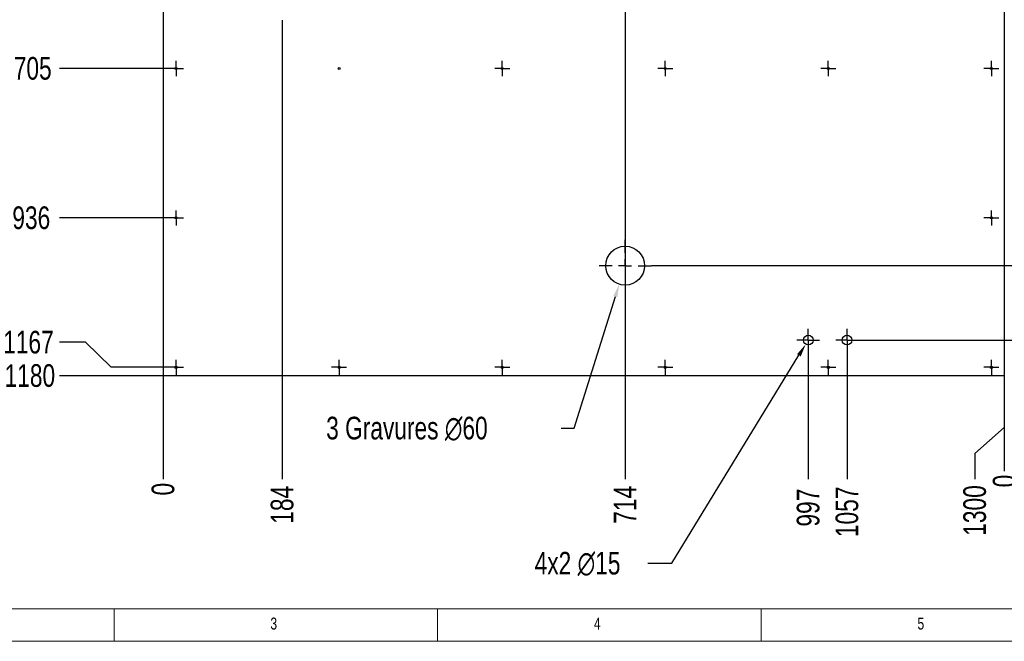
# Model space of a CAD drawing. Header units: millimetres. Extents: x 5 to 589, y 5 to 415.
# Tile 2 of 8: x 82 to 235, y 5 to 101. Entities that reach past the tile are written whole.
import ezdxf

# ---------------------------------------------------------------- set-up
doc = ezdxf.new("R2010")
doc.units = ezdxf.units.MM
doc.header["$PDSIZE"] = -1
doc.linetypes.add('CENTERX2', pattern=[20.32, 12.7, -2.54, 2.54, -2.54])
for name, color, linetype in [('COTES', 1, 'Continuous'), ('GRAVURES', 9, 'Continuous'), ('NOTES', 6, 'Continuous'), ('TRAIT-MIXTES', 3, 'CENTERX2')]:
    doc.layers.add(name, color=color, linetype=linetype)
doc.layers.add('TRAIT-FORT', color=4, linetype='Continuous', lineweight=25)
doc.styles.add('SLDTEXTSTYLE0', font='TXT', dxfattribs={"width": 0.75})
doc.dimstyles.new('SLDDIMSTYLE1', dxfattribs={"dimtxt": 3.5, "dimasz": 0.333333, "dimexe": 0, "dimexo": 0.0625, "dimgap": 0.875, "dimtad": 0, "dimtih": 1, "dimtoh": 1, "dimdec": 0, "dimlfac": 10, "dimrnd": 1e-09, "dimdsep": 46, "dimtxsty": 'SLDTEXTSTYLE0', "dimblk1": 'ORIGIN', "dimblk2": 'ORIGIN', "dimsah": 1, "dimcen": 0.09, "dimadec": 0, "dimazin": 2, "dimtfac": 1, "dimtdec": 0, "dimtofl": 0, "dimtmove": 0, "dimatfit": 3, "dimldrblk": 'ORIGIN', "dimfxl": 1, "dimfrac": 2, "dimtolj": 1, "dimtzin": 12, "dimarcsym": 0})
doc.dimstyles.new('SLDDIMSTYLE2', dxfattribs={"dimtxt": 3.5, "dimasz": 2, "dimexe": 0, "dimexo": 0.0625, "dimgap": 0.875, "dimtad": 0, "dimtih": 1, "dimtoh": 1, "dimdec": 0, "dimlfac": 10, "dimrnd": 1e-09, "dimzin": 12, "dimdsep": 46, "dimtxsty": 'SLDTEXTSTYLE0', "dimsah": 1, "dimcen": 0.09, "dimadec": 0, "dimazin": 3, "dimtfac": 1, "dimtdec": 0, "dimtofl": 0, "dimtmove": 0, "dimatfit": 3, "dimfxl": 1, "dimfrac": 2, "dimtolj": 1, "dimtzin": 12, "dimarcsym": 0})
doc.dimstyles.new('SLDDIMSTYLE4', dxfattribs={"dimtxt": 3.5, "dimasz": 2, "dimexe": 0, "dimexo": 0.0625, "dimgap": 0.875, "dimtad": 0, "dimtih": 1, "dimtoh": 1, "dimdec": 0, "dimlfac": 10, "dimrnd": 1e-09, "dimzin": 12, "dimdsep": 46, "dimtxsty": 'SLDTEXTSTYLE0', "dimsah": 1, "dimcen": 0, "dimadec": 0, "dimazin": 3, "dimtfac": 1, "dimtdec": 0, "dimtofl": 0, "dimtmove": 0, "dimatfit": 3, "dimfxl": 1, "dimfrac": 2, "dimtolj": 1, "dimtzin": 12, "dimarcsym": 0})

# ---------------------------------------------------------------- blocks, each defined once
blk = doc.blocks.new('_D_60')
at = {"layer": 'COTES', "color": 0, "lineweight": -2, "transparency": 16777216}
blk.add_line((104.58, 45.96), (104.58, 30.03), dxfattribs=at)
at = {"layer": 'Defpoints', "color": 0, "transparency": 16777216}
for p in [(104.58, 46.03), (104.58, 46.03), (104.58, 30.03)]:
    blk.add_point(p, dxfattribs=at)
at = {"layer": 'COTES', "color": 0, "transparency": 16777216, "insert": (104.58, 28.5), "char_height": 3.5, "attachment_point": 5, "rotation": 90, "style": 'SLDTEXTSTYLE0'}
blk.add_mtext('\\A1;0', dxfattribs=at)
blk = doc.blocks.new('_Origin')
at = {"color": 0, "linetype": 'ByBlock', "lineweight": -2}
blk.add_line((0, 0), (-1, 0), dxfattribs=at)
blk.add_circle((0, 0), 0.5, dxfattribs=at)
blk = doc.blocks.new('_D_61')
at = {"layer": 'COTES', "color": 0, "lineweight": -2, "transparency": 16777216}
blk.add_line((122.98, 100.96), (122.98, 30.03), dxfattribs=at)
at = {"layer": 'Defpoints', "color": 0, "transparency": 16777216}
for p in [(122.98, 101.03), (104.58, 46.03), (122.98, 30.03)]:
    blk.add_point(p, dxfattribs=at)
at = {"layer": 'COTES', "color": 0, "transparency": 16777216, "insert": (122.98, 26.09), "char_height": 3.5, "attachment_point": 5, "rotation": 90, "style": 'SLDTEXTSTYLE0'}
blk.add_mtext('\\A1;184', dxfattribs=at)
blk = doc.blocks.new('_D_62')
at = {"layer": 'COTES', "color": 0, "lineweight": -2, "transparency": 16777216}
blk.add_line((175.98, 142.96), (175.98, 30.03), dxfattribs=at)
at = {"layer": 'Defpoints', "color": 0, "transparency": 16777216}
for p in [(175.98, 143.03), (104.58, 46.03), (175.98, 30.03)]:
    blk.add_point(p, dxfattribs=at)
at = {"layer": 'COTES', "color": 0, "transparency": 16777216, "insert": (175.98, 26.09), "char_height": 3.5, "attachment_point": 5, "rotation": 90, "style": 'SLDTEXTSTYLE0'}
blk.add_mtext('\\A1;714', dxfattribs=at)
blk = doc.blocks.new('_D_63')
at = {"layer": 'COTES', "color": 0, "lineweight": -2, "transparency": 16777216}
blk.add_line((204.28, 49.71), (204.28, 30.03), dxfattribs=at)
at = {"layer": 'Defpoints', "color": 0, "transparency": 16777216}
for p in [(204.28, 49.78), (104.58, 46.03), (204.28, 30.03)]:
    blk.add_point(p, dxfattribs=at)
at = {"layer": 'COTES', "color": 0, "transparency": 16777216, "insert": (204.28, 25.65), "char_height": 3.5, "attachment_point": 5, "rotation": 90, "style": 'SLDTEXTSTYLE0'}
blk.add_mtext('\\A1;997', dxfattribs=at)
blk = doc.blocks.new('_D_64')
at = {"layer": 'COTES', "color": 0, "lineweight": -2, "transparency": 16777216}
blk.add_line((210.28, 49.71), (210.28, 30.03), dxfattribs=at)
at = {"layer": 'Defpoints', "color": 0, "transparency": 16777216}
for p in [(210.28, 49.78), (104.58, 46.03), (210.28, 30.03)]:
    blk.add_point(p, dxfattribs=at)
at = {"layer": 'COTES', "color": 0, "transparency": 16777216, "insert": (210.28, 25), "char_height": 3.5, "attachment_point": 5, "rotation": 90, "style": 'SLDTEXTSTYLE0'}
blk.add_mtext('\\A1;1057', dxfattribs=at)
blk = doc.blocks.new('_D_65')
at = {"layer": 'COTES', "color": 0, "lineweight": -2, "transparency": 16777216}
for p, q in [((234.58, 45.96), (234.58, 38.03)), ((234.58, 38.03), (230.02, 34.03)), ((230.02, 34.03), (230.02, 30.03))]:
    blk.add_line(p, q, dxfattribs=at)
at = {"layer": 'Defpoints', "color": 0, "transparency": 16777216}
for p in [(104.58, 46.03), (234.58, 46.03), (230.02, 30.03)]:
    blk.add_point(p, dxfattribs=at)
at = {"layer": 'COTES', "color": 0, "transparency": 16777216, "insert": (230.02, 25.21), "char_height": 3.5, "attachment_point": 5, "rotation": 90, "style": 'SLDTEXTSTYLE0'}
blk.add_mtext('\\A1;1300', dxfattribs=at)
blk = doc.blocks.new('_D_70')
at = {"layer": 'COTES', "color": 0, "lineweight": -2, "transparency": 16777216}
blk.add_line((105.36, 93.49), (88.58, 93.49), dxfattribs=at)
at = {"layer": 'Defpoints', "color": 0, "transparency": 16777216}
for p in [(104.58, 164.03), (88.58, 93.49), (105.42, 93.49)]:
    blk.add_point(p, dxfattribs=at)
at = {"layer": 'COTES', "color": 0, "transparency": 16777216, "insert": (84.43, 93.49), "char_height": 3.5, "attachment_point": 5, "style": 'SLDTEXTSTYLE0'}
blk.add_mtext('\\A1;705', dxfattribs=at)
blk = doc.blocks.new('_D_71')
at = {"layer": 'COTES', "color": 0, "lineweight": -2, "transparency": 16777216}
blk.add_line((105.36, 70.41), (88.58, 70.41), dxfattribs=at)
at = {"layer": 'Defpoints', "color": 0, "transparency": 16777216}
for p in [(104.58, 164.03), (88.58, 70.41), (105.42, 70.41)]:
    blk.add_point(p, dxfattribs=at)
at = {"layer": 'COTES', "color": 0, "transparency": 16777216, "insert": (84.21, 70.41), "char_height": 3.5, "attachment_point": 5, "style": 'SLDTEXTSTYLE0'}
blk.add_mtext('\\A1;936', dxfattribs=at)
blk = doc.blocks.new('_D_72')
at = {"layer": 'COTES', "color": 0, "lineweight": -2, "transparency": 16777216}
for p, q in [((92.58, 51.19), (88.58, 51.19)), ((96.58, 47.33), (92.58, 51.19)), ((105.36, 47.33), (96.58, 47.33))]:
    blk.add_line(p, q, dxfattribs=at)
at = {"layer": 'Defpoints', "color": 0, "transparency": 16777216}
for p in [(104.58, 164.03), (88.58, 51.19), (105.42, 47.33)]:
    blk.add_point(p, dxfattribs=at)
at = {"layer": 'COTES', "color": 0, "transparency": 16777216, "insert": (83.77, 51.19), "char_height": 3.5, "attachment_point": 5, "style": 'SLDTEXTSTYLE0'}
blk.add_mtext('\\A1;1167', dxfattribs=at)
blk = doc.blocks.new('_D_73')
at = {"layer": 'COTES', "color": 0, "lineweight": -2, "transparency": 16777216}
blk.add_line((104.52, 46.03), (88.58, 46.03), dxfattribs=at)
at = {"layer": 'Defpoints', "color": 0, "transparency": 16777216}
for p in [(104.58, 164.03), (88.58, 46.03), (104.58, 46.03)]:
    blk.add_point(p, dxfattribs=at)
at = {"layer": 'COTES', "color": 0, "transparency": 16777216, "insert": (83.99, 46.03), "char_height": 3.5, "attachment_point": 5, "style": 'SLDTEXTSTYLE0'}
blk.add_mtext('\\A1;1180', dxfattribs=at)
blk = doc.blocks.new('_D_83')
at = {"layer": 'COTES', "color": 0, "lineweight": -2, "transparency": 16777216}
for p, q in [((180.05, 63.03), (372.15, 63.03)), ((372.15, 63.03), (376.15, 62.96)), ((376.15, 62.96), (380.15, 62.96))]:
    blk.add_line(p, q, dxfattribs=at)
at = {"layer": 'Defpoints', "color": 0, "transparency": 16777216}
for p in [(367.58, 164.03), (179.98, 63.03), (380.15, 62.96)]:
    blk.add_point(p, dxfattribs=at)
at = {"layer": 'COTES', "color": 0, "transparency": 16777216, "insert": (384.52, 62.96), "char_height": 3.5, "attachment_point": 5, "style": 'SLDTEXTSTYLE0'}
blk.add_mtext('\\A1;1010', dxfattribs=at)
blk = doc.blocks.new('_D_85')
at = {"layer": 'COTES', "color": 0, "lineweight": -2, "transparency": 16777216}
for p, q in [((212.1, 51.53), (372.15, 51.53)), ((372.15, 51.53), (376.15, 51.64)), ((376.15, 51.64), (380.15, 51.64))]:
    blk.add_line(p, q, dxfattribs=at)
at = {"layer": 'Defpoints', "color": 0, "transparency": 16777216}
for p in [(367.58, 164.03), (212.03, 51.53), (380.15, 51.64)]:
    blk.add_point(p, dxfattribs=at)
at = {"layer": 'COTES', "color": 0, "transparency": 16777216, "insert": (384.96, 51.64), "char_height": 3.5, "attachment_point": 5, "style": 'SLDTEXTSTYLE0'}
blk.add_mtext('\\A1;1125', dxfattribs=at)
blk = doc.blocks.new('_D_87')
at = {"layer": 'COTES', "color": 0, "lineweight": -2, "transparency": 16777216}
blk.add_line((234.58, 45.96), (234.58, 31.28), dxfattribs=at)
at = {"layer": 'Defpoints', "color": 0, "transparency": 16777216}
for p in [(234.58, 46.03), (234.58, 46.03), (234.58, 31.28)]:
    blk.add_point(p, dxfattribs=at)
at = {"layer": 'COTES', "color": 0, "transparency": 16777216, "insert": (234.58, 29.75), "char_height": 3.5, "attachment_point": 5, "rotation": 90, "style": 'SLDTEXTSTYLE0'}
blk.add_mtext('\\A1;0', dxfattribs=at)
blk = doc.blocks.new('_D_98')
at = {"layer": 'COTES', "color": 0, "lineweight": -2, "transparency": 16777216}
for p, q in [((168.09, 37.94), (174.48, 58.26)), ((166.09, 37.94), (168.09, 37.94))]:
    blk.add_line(p, q, dxfattribs=at)
at = {"layer": 'COTES', "color": 0, "transparency": 16777216}
blk.add_solid([(174.16, 58.36), (174.8, 58.16), (175.08, 60.17)], dxfattribs=at)
at = {"layer": 'Defpoints', "color": 0, "transparency": 16777216}
for p in [(176.88, 65.89), (175.08, 60.17)]:
    blk.add_point(p, dxfattribs=at)
at = {"layer": 'COTES', "color": 0, "transparency": 16777216, "insert": (129.78, 39.69), "char_height": 3.5, "attachment_point": 1, "style": 'SLDTEXTSTYLE0'}
blk.add_mtext('\\A1;3 Gravures ∅60', dxfattribs=at)
blk = doc.blocks.new('_D_101')
at = {"layer": 'COTES', "color": 0, "lineweight": -2, "transparency": 16777216}
for p, q in [((183.19, 17.07), (202.85, 49.18)), ((179.5, 17.07), (183.19, 17.07))]:
    blk.add_line(p, q, dxfattribs=at)
at = {"layer": 'COTES', "color": 0, "transparency": 16777216}
blk.add_solid([(202.56, 49.36), (203.13, 49.01), (203.89, 50.89)], dxfattribs=at)
at = {"layer": 'Defpoints', "color": 0, "transparency": 16777216}
for p in [(204.68, 52.17), (203.89, 50.89)]:
    blk.add_point(p, dxfattribs=at)
at = {"layer": 'COTES', "color": 0, "transparency": 16777216, "insert": (162, 18.82), "char_height": 3.5, "attachment_point": 1, "style": 'SLDTEXTSTYLE0'}
blk.add_mtext('\\A1;4x2 ∅15', dxfattribs=at)
blk = doc.blocks.new('SW_CENTERMARKSYMBOL_46')
at = {"layer": 'TRAIT-MIXTES', "color": 0}
for p, q in [((-1, 0), (-1.16, 0)), ((0, 0), (-1, 0)), ((0, 1), (0, 1.16)), ((0, 0), (0, 1)), ((0, 0), (0, -1)), ((0, 0), (1, 0)), ((1, 0), (1.16, 0)), ((0, -1), (0, -1.16))]:
    blk.add_line(p, q, dxfattribs=at)
blk = doc.blocks.new('SW_CENTERMARKSYMBOL_47')
at = {"layer": 'TRAIT-MIXTES', "color": 0}
for p, q in [((-1, 0), (-1.16, 0)), ((0, 0), (-1, 0)), ((0, 1), (0, 1.16)), ((0, 0), (0, 1)), ((0, 0), (0, -1)), ((0, 0), (1, 0)), ((1, 0), (1.16, 0)), ((0, -1), (0, -1.16))]:
    blk.add_line(p, q, dxfattribs=at)
blk = doc.blocks.new('SW_CENTERMARKSYMBOL_48')
at = {"layer": 'TRAIT-MIXTES', "color": 0}
for p, q in [((-1, 0), (-1.16, 0)), ((0, 0), (-1, 0)), ((0, 1), (0, 1.16)), ((0, 0), (0, 1)), ((0, 0), (0, -1)), ((0, 0), (1, 0)), ((1, 0), (1.16, 0)), ((0, -1), (0, -1.16))]:
    blk.add_line(p, q, dxfattribs=at)
blk = doc.blocks.new('SW_CENTERMARKSYMBOL_49')
at = {"layer": 'TRAIT-MIXTES', "color": 0}
for p, q in [((-1, 0), (-1.16, 0)), ((0, 0), (-1, 0)), ((0, 1), (0, 1.16)), ((0, 0), (0, 1)), ((0, 0), (0, -1)), ((0, 0), (1, 0)), ((1, 0), (1.16, 0)), ((0, -1), (0, -1.16))]:
    blk.add_line(p, q, dxfattribs=at)
blk = doc.blocks.new('SW_CENTERMARKSYMBOL_50')
at = {"layer": 'TRAIT-MIXTES', "color": 0}
for p, q in [((-1, 0), (-1.16, 0)), ((0, 0), (-1, 0)), ((0, 1), (0, 1.16)), ((0, 0), (0, 1)), ((0, 0), (0, -1)), ((0, 0), (1, 0)), ((1, 0), (1.16, 0)), ((0, -1), (0, -1.16))]:
    blk.add_line(p, q, dxfattribs=at)
blk = doc.blocks.new('SW_CENTERMARKSYMBOL_56')
at = {"layer": 'TRAIT-MIXTES', "color": 0}
for p, q in [((-1, 0), (-1.16, 0)), ((0, 0), (-1, 0)), ((0, 1), (0, 1.16)), ((0, 0), (0, 1)), ((0, 0), (0, -1)), ((0, 0), (1, 0)), ((1, 0), (1.16, 0)), ((0, -1), (0, -1.16))]:
    blk.add_line(p, q, dxfattribs=at)
blk = doc.blocks.new('SW_CENTERMARKSYMBOL_57')
at = {"layer": 'TRAIT-MIXTES', "color": 0}
for p, q in [((-1, 0), (-1.16, 0)), ((0, 0), (-1, 0)), ((0, 1), (0, 1.16)), ((0, 0), (0, 1)), ((0, 0), (0, -1)), ((0, 0), (1, 0)), ((1, 0), (1.16, 0)), ((0, -1), (0, -1.16))]:
    blk.add_line(p, q, dxfattribs=at)
blk = doc.blocks.new('SW_CENTERMARKSYMBOL_60')
at = {"layer": 'TRAIT-MIXTES', "color": 0}
for p, q in [((-1, 0), (-1.16, 0)), ((0, 0), (-1, 0)), ((0, 1), (0, 1.16)), ((0, 0), (0, 1)), ((0, 0), (0, -1)), ((0, 0), (1, 0)), ((1, 0), (1.16, 0)), ((0, -1), (0, -1.16))]:
    blk.add_line(p, q, dxfattribs=at)
blk = doc.blocks.new('SW_CENTERMARKSYMBOL_61')
at = {"layer": 'TRAIT-MIXTES', "color": 0}
for p, q in [((-1, 0), (-1.16, 0)), ((0, 0), (-1, 0)), ((0, 1), (0, 1.16)), ((0, 0), (0, 1)), ((0, 0), (0, -1)), ((0, 0), (1, 0)), ((1, 0), (1.16, 0)), ((0, -1), (0, -1.16))]:
    blk.add_line(p, q, dxfattribs=at)
blk = doc.blocks.new('SW_CENTERMARKSYMBOL_64')
at = {"layer": 'TRAIT-MIXTES', "color": 0}
for p, q in [((-1, 0), (-1.16, 0)), ((0, 0), (-1, 0)), ((0, 1), (0, 1.16)), ((0, 0), (0, 1)), ((0, 0), (0, -1)), ((0, 0), (1, 0)), ((1, 0), (1.16, 0)), ((0, -1), (0, -1.16))]:
    blk.add_line(p, q, dxfattribs=at)
blk = doc.blocks.new('SW_CENTERMARKSYMBOL_65')
at = {"layer": 'TRAIT-MIXTES', "color": 0}
for p, q in [((-1, 0), (-1.16, 0)), ((0, 0), (-1, 0)), ((0, 1), (0, 1.16)), ((0, 0), (0, 1)), ((0, 0), (0, -1)), ((0, 0), (1, 0)), ((1, 0), (1.16, 0)), ((0, -1), (0, -1.16))]:
    blk.add_line(p, q, dxfattribs=at)
blk = doc.blocks.new('SW_CENTERMARKSYMBOL_66')
at = {"layer": 'TRAIT-MIXTES', "color": 0}
for p, q in [((-1, 0), (-1.16, 0)), ((0, 0), (-1, 0)), ((0, 1), (0, 1.16)), ((0, 0), (0, 1)), ((0, 0), (0, -1)), ((0, 0), (1, 0)), ((1, 0), (1.16, 0)), ((0, -1), (0, -1.16))]:
    blk.add_line(p, q, dxfattribs=at)
blk = doc.blocks.new('SW_CENTERMARKSYMBOL_73')
at = {"layer": 'TRAIT-MIXTES', "color": 0}
for p, q in [((0, 2), (0, 4)), ((-2, 0), (-4, 0)), ((0, 0), (-1, 0)), ((0, 0), (0, 1)), ((0, 0), (0, -1)), ((0, 0), (1, 0)), ((2, 0), (4, 0)), ((0, -2), (0, -4))]:
    blk.add_line(p, q, dxfattribs=at)
blk = doc.blocks.new('SW_CENTERMARKSYMBOL_74')
at = {"layer": 'TRAIT-MIXTES', "color": 0}
for p, q in [((-1, 0), (-1.16, 0)), ((0, 0), (-1, 0)), ((0, 1), (0, 1.16)), ((0, 0), (0, 1)), ((0, 0), (0, -1)), ((0, 0), (1, 0)), ((1, 0), (1.16, 0)), ((0, -1), (0, -1.16))]:
    blk.add_line(p, q, dxfattribs=at)
blk = doc.blocks.new('SW_CENTERMARKSYMBOL_75')
at = {"layer": 'TRAIT-MIXTES', "color": 0}
for p, q in [((0, 1), (0, 1.75)), ((-1, 0), (-1.75, 0)), ((0, 0), (-1, 0)), ((0, 0), (0, 1)), ((0, 0), (0, -1)), ((0, 0), (1, 0)), ((1, 0), (1.75, 0)), ((0, -1), (0, -1.75))]:
    blk.add_line(p, q, dxfattribs=at)
blk = doc.blocks.new('SW_CENTERMARKSYMBOL_76')
at = {"layer": 'TRAIT-MIXTES', "color": 0}
for p, q in [((0, 1), (0, 1.75)), ((-1, 0), (-1.75, 0)), ((0, 0), (-1, 0)), ((0, 0), (0, 1)), ((0, 0), (0, -1)), ((0, 0), (1, 0)), ((1, 0), (1.75, 0)), ((0, -1), (0, -1.75))]:
    blk.add_line(p, q, dxfattribs=at)

msp = doc.modelspace()

# ---------------------------------------------------------------- linework, layer by layer
at = {"lineweight": 18}
for p, q in [((10, 10), (584, 10)), ((97, 10), (97, 5)), ((147, 5), (147, 10)), ((197, 10), (197, 5)), ((5, 5), (589, 5))]:
    msp.add_line(p, q, dxfattribs=at)
at = {"layer": 'GRAVURES', "lineweight": 25}
msp.add_circle((175.98363, 63.02712), 3, dxfattribs=at)
at = {"layer": 'TRAIT-FORT', "lineweight": 25}
for p, q in [((104.58363, 164.02712), (104.58363, 46.02712)), ((234.58353, 164.02712), (234.58353, 46.02712)), ((234.58353, 46.02712), (104.58363, 46.02712))]:
    msp.add_line(p, q, dxfattribs=at)
for centre, radius in [((106.58363, 93.48712), 0.16), ((131.78361, 93.48712), 0.16), ((156.98359, 93.48712), 0.16), ((182.18357, 93.48712), 0.16), ((207.38355, 93.48712), 0.16), ((232.58353, 93.48712), 0.16), ((106.58363, 70.40712), 0.16), ((232.58353, 70.40712), 0.16), ((204.28363, 51.52712), 0.75), ((210.28363, 51.52712), 0.75), ((106.58363, 47.32712), 0.16), ((131.78361, 47.32712), 0.16), ((156.98359, 47.32712), 0.16), ((182.18357, 47.32712), 0.16), ((207.38355, 47.32712), 0.16), ((232.58353, 47.32712), 0.16)]:
    msp.add_circle(centre, radius, dxfattribs=at)

# ---------------------------------------------------------------- block references
at = {"layer": 'TRAIT-MIXTES'}
for name, p in [('SW_CENTERMARKSYMBOL_57', (106.58363, 93.48712)), ('SW_CENTERMARKSYMBOL_48', (156.98359, 93.48712)), ('SW_CENTERMARKSYMBOL_49', (182.18357, 93.48712)), ('SW_CENTERMARKSYMBOL_50', (207.38355, 93.48712)), ('SW_CENTERMARKSYMBOL_61', (232.58353, 93.48712)), ('SW_CENTERMARKSYMBOL_56', (106.58363, 70.40712)), ('SW_CENTERMARKSYMBOL_60', (232.58353, 70.40712)), ('SW_CENTERMARKSYMBOL_73', (175.98363, 63.02712)), ('SW_CENTERMARKSYMBOL_75', (204.28363, 51.52712)), ('SW_CENTERMARKSYMBOL_76', (210.28363, 51.52712)), ('SW_CENTERMARKSYMBOL_66', (106.58363, 47.32712)), ('SW_CENTERMARKSYMBOL_65', (131.78361, 47.32712)), ('SW_CENTERMARKSYMBOL_47', (156.98359, 47.32712)), ('SW_CENTERMARKSYMBOL_46', (182.18357, 47.32712)), ('SW_CENTERMARKSYMBOL_74', (207.38355, 47.32712)), ('SW_CENTERMARKSYMBOL_64', (232.58353, 47.32712))]:
    msp.add_blockref(name, p, dxfattribs=at)

# ---------------------------------------------------------------- texts
at = {"layer": 'NOTES', "char_height": 1.85208, "attachment_point": 1, "style": 'SLDTEXTSTYLE0'}
for s, insert in [('3', (121.16667, 8.66802)), ('4', (171.16667, 8.66802)), ('5', (221.16667, 8.66802))]:
    msp.add_mtext(s, dxfattribs=dict(at, insert=insert))

# ---------------------------------------------------------------- dimensions: what is measured, and where the dimension line sits
at = {"layer": 'COTES'}
for feature_location, offset, dtype, origin, dimstyle, picture, middle in [((105.42363, 47.32712), (-16.84, 3.86054), 0, (104.58363, 164.02712), 'SLDDIMSTYLE2', '_D_72', (83.77113, 51.18766)), ((104.58363, 46.02712), (-16, 0), 0, (104.58363, 164.02712), 'SLDDIMSTYLE2', '_D_73', (83.98988, 46.02712)), ((105.42363, 70.40712), (-16.84, 0), 0, (104.58363, 164.02712), 'SLDDIMSTYLE2', '_D_71', (84.20863, 70.40712)), ((105.42363, 93.48712), (-16.84, 0), 0, (104.58363, 164.02712), 'SLDDIMSTYLE2', '_D_70', (84.42738, 93.48712)), ((179.98363, 63.02712), (200.16621, -0.06645), 0, (367.58363, 164.02712), 'SLDDIMSTYLE2', '_D_83', (384.52483, 62.96067)), ((212.03363, 51.52712), (168.11621, 0.11181), 0, (367.58363, 164.02712), 'SLDDIMSTYLE2', '_D_85', (384.96233, 51.63894)), ((175.98363, 143.02712), (0, -113), 1, (104.58363, 46.02712), 'SLDDIMSTYLE2', '_D_62', (175.98363, 26.08962)), ((122.98363, 101.02712), (0, -71), 1, (104.58363, 46.02712), 'SLDDIMSTYLE2', '_D_61', (122.98363, 26.08962)), ((204.28363, 49.77712), (0, -19.75), 1, (104.58363, 46.02712), 'SLDDIMSTYLE2', '_D_63', (204.28363, 25.65212)), ((210.28363, 49.77712), (0, -19.75), 1, (104.58363, 46.02712), 'SLDDIMSTYLE2', '_D_64', (210.28363, 24.99587)), ((104.5836262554, 46.0271238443), (0, -16), 1, (104.5836262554, 46.0271238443), 'SLDDIMSTYLE1', '_D_60', (104.5836262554, 28.4958738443)), ((234.58353, 46.02712), (-4.56289, -16), 1, (104.58363, 46.02712), 'SLDDIMSTYLE2', '_D_65', (230.02064, 25.21462)), ((234.5836262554, 46.0271238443), (0, -14.7494606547), 1, (234.5836262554, 46.0271238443), 'SLDDIMSTYLE1', '_D_87', (234.5836262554, 29.7464131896))]:
    dim = msp.add_ordinate_dim(feature_location=feature_location, offset=offset, dtype=dtype, origin=origin, dimstyle=dimstyle, dxfattribs=at)
    dim.commit()
    dim.dimension.update_dxf_attribs({"geometry": picture, "text_midpoint": middle})
for p1, p2, text, picture, middle in [((176.88405, 65.88881), (175.08321, 60.16544), '3 Gravures <>', '_D_98', (147.49605, 37.93923)), ((204.67515, 52.16682), (203.8921, 50.88743), '4x2 <>', '_D_101', (170.31099, 17.06929))]:
    dim = msp.add_diameter_dim_2p(p1=p1, p2=p2, text=text, dimstyle='SLDDIMSTYLE4', dxfattribs=at)
    dim.commit()
    dim.dimension.update_dxf_attribs({"geometry": picture, "text_midpoint": middle, "dimtype": 163})

doc.saveas('drawing.dxf')
